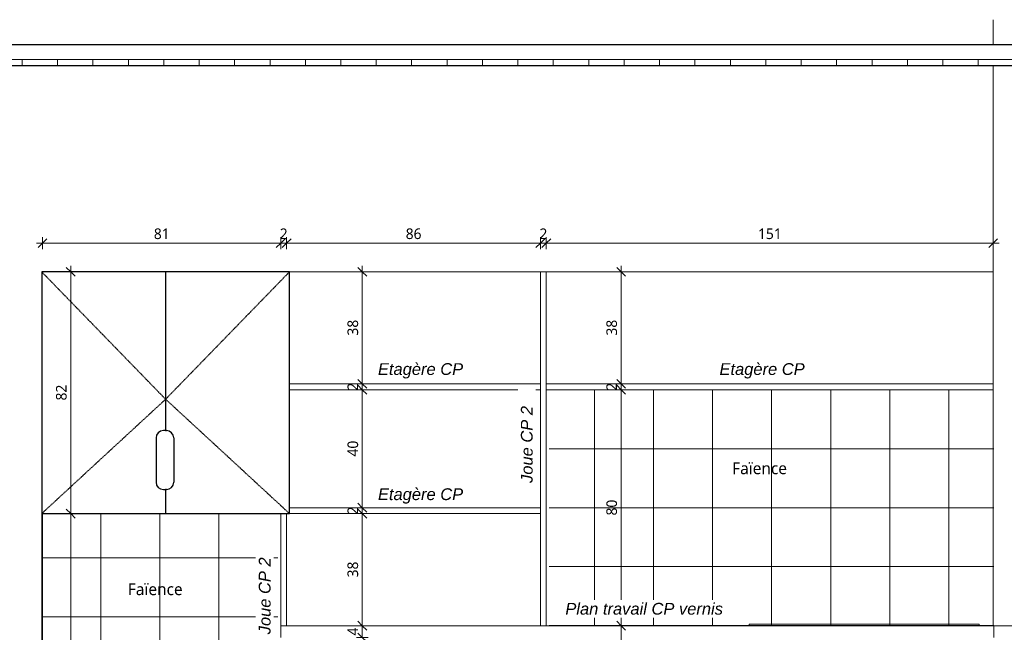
# Model space of a CAD drawing. Header units: millimetres. Extents: x -12058 to 27822, y -31696 to 12129.
# Tile 5 of 11: x -7954 to -4617, y 878 to 2955. Entities that reach past the tile are written whole.
import ezdxf

# ---------------------------------------------------------------- set-up
doc = ezdxf.new("R2010")
doc.units = ezdxf.units.MM
doc.linetypes.add('Caché', pattern=[3, 2, -1])
for name, color, linetype, lineweight in [('A-ANNO-DIMS', 211, 'Continuous', 9), ('A-ANNO-DIMS-20', 211, 'Continuous', 9), ('A-ANNO-IDEN', 131, 'Continuous', 9), ('A-CLNG', 13, 'Continuous', 13), ('A-CLNG-PATT', 13, 'Continuous', 13), ('A-DETL', 90, 'Continuous', 70), ('A-DETL-GENF', 92, 'Continuous', 13), ('A-FLOR', 192, 'Continuous', 13), ('G-ANNO-TEXT', 231, 'Continuous', 9), ('I-WALL', 2, 'Continuous', 13), ('P-SANR-FIXT', 6, 'Continuous', 13)]:
    doc.layers.add(name, color=color, linetype=linetype, lineweight=lineweight)
doc.styles.add('Arial_I', font='ariali.ttf', dxfattribs={"height": 40})
doc.styles.add('Trebuchet MS_1', font='trebuc.ttf', dxfattribs={"height": 36})
doc.styles.add('Trebuchet MS_3', font='trebuc.ttf', dxfattribs={"height": 40})
doc.dimstyles.new('Cotes100e_Intérieur', dxfattribs={"dimscale": 304.8, "dimtxt": 37.114233, "dimasz": 0.098425, "dimexe": 0.065617, "dimexo": 0.0625, "dimgap": 0.013123, "dimtad": 1, "dimdec": 0, "dimlfac": 0.1, "dimzin": 0, "dimdsep": 46, "dimtxsty": 'Trebuchet MS_1', "dimblk1": 'OBLIQUE', "dimblk2": 'OBLIQUE', "dimsah": 1, "dimcen": 0.09, "dimdle": 0.065617, "dimazin": 0, "dimtfac": 1, "dimtdec": 4, "dimtix": 1, "dimtmove": 0, "dimatfit": 3, "dimfxl": 0.065617, "dimfxlon": 1, "dimtvp": 1, "dimtolj": 1, "dimtzin": 0, "dimarcsym": 2})

# ---------------------------------------------------------------- blocks, each defined once
blk = doc.blocks.new('evier 1 cuve - 780 x 480 mm-7646113-COUPE D-01')
at = {"layer": 'P-SANR-FIXT', "color": 30}
for p, q in [((-5482.2, 905), (-4702.2, 905)), ((-5482.2, 905), (-5482.2, 900)), ((-4702.2, 900), (-4702.2, 905))]:
    blk.add_line(p, q, dxfattribs=at)
blk = doc.blocks.new('DIMBLOCK1-COUPE D-01')
at = {"layer": 'A-ANNO-DIMS-20'}
for p, q in [((-6793, 2100), (-6808, 2115)), ((-6793, 2120), (-6793, 1720)), ((-6793, 2100), (-6813, 2100)), ((-6793, 2100), (-6778, 2085)), ((-6793, 2100), (-6773, 2100)), ((-6793, 1720), (-6813, 1720)), ((-6793, 1720), (-6808, 1735)), ((-6793, 1720), (-6778, 1705)), ((-6793, 1720), (-6773, 1720))]:
    blk.add_line(p, q, dxfattribs=at)
at = {"layer": 'A-ANNO-DIMS-20', "color": 0, "insert": (-6843.1, 1883.6), "char_height": 36, "width": 63.409, "attachment_point": 1, "rotation": 90, "line_spacing_factor": 1.048425, "style": 'Trebuchet MS_1'}
blk.add_mtext('38', dxfattribs=at)
blk = doc.blocks.new('_Oblique')
at = {"color": 0, "linetype": 'ByBlock', "lineweight": -2}
blk.add_line((-0.5, -0.5), (0.5, 0.5), dxfattribs=at)
blk = doc.blocks.new('DIMBLOCK2-COUPE D-01')
at = {"layer": 'A-ANNO-DIMS-20'}
for p, q in [((-6793, 1720), (-6813, 1720)), ((-6793, 1720), (-6808, 1735)), ((-6793, 1700), (-6808, 1715)), ((-6793, 1720), (-6793, 1700)), ((-6793, 1720), (-6778, 1705)), ((-6793, 1720), (-6773, 1720)), ((-6793, 1700), (-6813, 1700)), ((-6793, 1700), (-6778, 1685)), ((-6793, 1700), (-6773, 1700))]:
    blk.add_line(p, q, dxfattribs=at)
at = {"layer": 'A-ANNO-DIMS-20', "color": 0, "insert": (-6843.1, 1696.8), "char_height": 36, "width": 31.704, "attachment_point": 1, "rotation": 90, "line_spacing_factor": 1.048425, "style": 'Trebuchet MS_1'}
blk.add_mtext('2', dxfattribs=at)
blk = doc.blocks.new('DIMBLOCK3-COUPE D-01')
at = {"layer": 'A-ANNO-DIMS-20'}
for p, q in [((-6793, 1700), (-6808, 1715)), ((-6793, 1700), (-6813, 1700)), ((-6793, 1700), (-6793, 1300)), ((-6793, 1700), (-6778, 1685)), ((-6793, 1700), (-6773, 1700)), ((-6793, 1300), (-6808, 1315)), ((-6793, 1300), (-6813, 1300)), ((-6793, 1300), (-6778, 1285)), ((-6793, 1300), (-6773, 1300))]:
    blk.add_line(p, q, dxfattribs=at)
at = {"layer": 'A-ANNO-DIMS-20', "color": 0, "insert": (-6843.1, 1473.6), "char_height": 36, "width": 63.409, "attachment_point": 1, "rotation": 90, "line_spacing_factor": 1.048425, "style": 'Trebuchet MS_1'}
blk.add_mtext('40', dxfattribs=at)
blk = doc.blocks.new('DIMBLOCK4-COUPE D-01')
at = {"layer": 'A-ANNO-DIMS-20'}
for p, q in [((-6793, 1300), (-6808, 1315)), ((-6793, 1300), (-6813, 1300)), ((-6793, 1280), (-6813, 1280)), ((-6793, 1280), (-6808, 1295)), ((-6793, 1300), (-6793, 1280)), ((-6793, 1300), (-6778, 1285)), ((-6793, 1300), (-6773, 1300)), ((-6793, 1280), (-6778, 1265)), ((-6793, 1280), (-6773, 1280))]:
    blk.add_line(p, q, dxfattribs=at)
at = {"layer": 'A-ANNO-DIMS-20', "color": 0, "insert": (-6843.1, 1276.8), "char_height": 36, "width": 31.704, "attachment_point": 1, "rotation": 90, "line_spacing_factor": 1.048425, "style": 'Trebuchet MS_1'}
blk.add_mtext('2', dxfattribs=at)
blk = doc.blocks.new('DIMBLOCK5-COUPE D-01')
at = {"layer": 'A-ANNO-DIMS-20'}
for p, q in [((-6793, 1280), (-6813, 1280)), ((-6793, 1280), (-6808, 1295)), ((-6793, 1280), (-6793, 900)), ((-6793, 1280), (-6778, 1265)), ((-6793, 1280), (-6773, 1280)), ((-6793, 900), (-6808, 915)), ((-6793, 900), (-6813, 900)), ((-6793, 900), (-6778, 885)), ((-6793, 900), (-6773, 900))]:
    blk.add_line(p, q, dxfattribs=at)
at = {"layer": 'A-ANNO-DIMS-20', "color": 0, "insert": (-6843.1, 1063.6), "char_height": 36, "width": 63.409, "attachment_point": 1, "rotation": 90, "line_spacing_factor": 1.048425, "style": 'Trebuchet MS_1'}
blk.add_mtext('38', dxfattribs=at)
blk = doc.blocks.new('DIMBLOCK6-COUPE D-01')
at = {"layer": 'A-ANNO-DIMS-20'}
for p, q in [((-6793, 900), (-6808, 915)), ((-6793, 900), (-6813, 900)), ((-6793, 860), (-6808, 875)), ((-6793, 900), (-6793, 860)), ((-6793, 900), (-6778, 885)), ((-6793, 900), (-6773, 900)), ((-6793, 860), (-6813, 860)), ((-6793, 860), (-6778, 845)), ((-6793, 860), (-6773, 860))]:
    blk.add_line(p, q, dxfattribs=at)
at = {"layer": 'A-ANNO-DIMS-20', "color": 0, "insert": (-6843.1, 866.8), "char_height": 36, "width": 31.704, "attachment_point": 1, "rotation": 90, "line_spacing_factor": 1.048425, "style": 'Trebuchet MS_1'}
blk.add_mtext('4', dxfattribs=at)
blk = doc.blocks.new('DIMBLOCK9-COUPE D-01')
at = {"layer": 'A-ANNO-DIMS-20'}
for p, q in [((-5915.8, 1700), (-5930.8, 1715)), ((-5915.8, 1700), (-5935.8, 1700)), ((-5915.8, 880), (-5915.8, 1700)), ((-5915.8, 1700), (-5900.8, 1685)), ((-5915.8, 1700), (-5895.8, 1700)), ((-5915.8, 900), (-5930.8, 915)), ((-5915.8, 900), (-5935.8, 900)), ((-5915.8, 900), (-5900.8, 885)), ((-5915.8, 900), (-5895.8, 900))]:
    blk.add_line(p, q, dxfattribs=at)
at = {"layer": 'A-ANNO-DIMS-20', "color": 0, "insert": (-5965.8, 1273.6), "char_height": 36, "width": 63.409, "attachment_point": 1, "rotation": 90, "line_spacing_factor": 1.048425, "style": 'Trebuchet MS_1'}
blk.add_mtext('80', dxfattribs=at)
blk = doc.blocks.new('DIMBLOCK10-COUPE D-01')
at = {"layer": 'A-ANNO-DIMS-20'}
for p, q in [((-5915.8, 1720), (-5935.8, 1720)), ((-5915.8, 1720), (-5930.8, 1735)), ((-5915.8, 1700), (-5930.8, 1715)), ((-5915.8, 1700), (-5915.8, 1720)), ((-5915.8, 1720), (-5900.8, 1705)), ((-5915.8, 1720), (-5895.8, 1720)), ((-5915.8, 1700), (-5935.8, 1700)), ((-5915.8, 1700), (-5900.8, 1685)), ((-5915.8, 1700), (-5895.8, 1700))]:
    blk.add_line(p, q, dxfattribs=at)
at = {"layer": 'A-ANNO-DIMS-20', "color": 0, "insert": (-5965.8, 1696.8), "char_height": 36, "width": 31.704, "attachment_point": 1, "rotation": 90, "line_spacing_factor": 1.048425, "style": 'Trebuchet MS_1'}
blk.add_mtext('2', dxfattribs=at)
blk = doc.blocks.new('DIMBLOCK11-COUPE D-01')
at = {"layer": 'A-ANNO-DIMS-20'}
for p, q in [((-5915.8, 2100), (-5930.8, 2115)), ((-5915.8, 1720), (-5915.8, 2120)), ((-5915.8, 2100), (-5935.8, 2100)), ((-5915.8, 2100), (-5900.8, 2085)), ((-5915.8, 2100), (-5895.8, 2100)), ((-5915.8, 1720), (-5935.8, 1720)), ((-5915.8, 1720), (-5930.8, 1735)), ((-5915.8, 1720), (-5900.8, 1705)), ((-5915.8, 1720), (-5895.8, 1720))]:
    blk.add_line(p, q, dxfattribs=at)
at = {"layer": 'A-ANNO-DIMS-20', "color": 0, "insert": (-5965.8, 1883.6), "char_height": 36, "width": 63.409, "attachment_point": 1, "rotation": 90, "line_spacing_factor": 1.048425, "style": 'Trebuchet MS_1'}
blk.add_mtext('38', dxfattribs=at)
blk = doc.blocks.new('DIMBLOCK12-COUPE D-01')
at = {"layer": 'A-ANNO-DIMS-20'}
for p, q in [((-7876.4, 2196.9), (-7876.4, 2216.9)), ((-7876.4, 2196.9), (-7861.4, 2211.9)), ((-7069.4, 2196.9), (-7069.4, 2216.9)), ((-7069.4, 2196.9), (-7054.4, 2211.9)), ((-7896.4, 2196.9), (-7069.4, 2196.9)), ((-7876.4, 2196.9), (-7891.4, 2181.9)), ((-7876.4, 2196.9), (-7876.4, 2176.9)), ((-7069.4, 2196.9), (-7084.4, 2181.9)), ((-7069.4, 2196.9), (-7069.4, 2176.9))]:
    blk.add_line(p, q, dxfattribs=at)
at = {"layer": 'A-ANNO-DIMS-20', "color": 0, "insert": (-7499.3, 2246.9), "char_height": 36, "width": 63.409, "attachment_point": 1, "line_spacing_factor": 1.048425, "style": 'Trebuchet MS_1'}
blk.add_mtext('81', dxfattribs=at)
blk = doc.blocks.new('DIMBLOCK13-COUPE D-01')
at = {"layer": 'A-ANNO-DIMS-20'}
for p, q in [((-7069.4, 2196.9), (-7069.4, 2216.9)), ((-7069.4, 2196.9), (-7054.4, 2211.9)), ((-7049.4, 2196.9), (-7049.4, 2216.9)), ((-7049.4, 2196.9), (-7034.4, 2211.9)), ((-7069.4, 2196.9), (-7084.4, 2181.9)), ((-7069.4, 2196.9), (-7049.4, 2196.9)), ((-7069.4, 2196.9), (-7069.4, 2176.9)), ((-7049.4, 2196.9), (-7064.4, 2181.9)), ((-7049.4, 2196.9), (-7049.4, 2176.9))]:
    blk.add_line(p, q, dxfattribs=at)
at = {"layer": 'A-ANNO-DIMS-20', "color": 0, "insert": (-7072.6, 2246.9), "char_height": 36, "width": 31.704, "attachment_point": 1, "line_spacing_factor": 1.048425, "style": 'Trebuchet MS_1'}
blk.add_mtext('2', dxfattribs=at)
blk = doc.blocks.new('DIMBLOCK14-COUPE D-01')
at = {"layer": 'A-ANNO-DIMS-20'}
for p, q in [((-7049.4, 2196.9), (-7049.4, 2216.9)), ((-7049.4, 2196.9), (-7034.4, 2211.9)), ((-6189.4, 2196.9), (-6189.4, 2216.9)), ((-6189.4, 2196.9), (-6174.4, 2211.9)), ((-7049.4, 2196.9), (-7064.4, 2181.9)), ((-7049.4, 2196.9), (-6189.4, 2196.9)), ((-7049.4, 2196.9), (-7049.4, 2176.9)), ((-6189.4, 2196.9), (-6204.4, 2181.9)), ((-6189.4, 2196.9), (-6189.4, 2176.9))]:
    blk.add_line(p, q, dxfattribs=at)
at = {"layer": 'A-ANNO-DIMS-20', "color": 0, "insert": (-6645.8, 2246.9), "char_height": 36, "width": 63.409, "attachment_point": 1, "line_spacing_factor": 1.048425, "style": 'Trebuchet MS_1'}
blk.add_mtext('86', dxfattribs=at)
blk = doc.blocks.new('DIMBLOCK15-COUPE D-01')
at = {"layer": 'A-ANNO-DIMS-20'}
for p, q in [((-6189.4, 2196.9), (-6189.4, 2216.9)), ((-6189.4, 2196.9), (-6174.4, 2211.9)), ((-6169.4, 2196.9), (-6169.4, 2216.9)), ((-6169.4, 2196.9), (-6154.4, 2211.9)), ((-6189.4, 2196.9), (-6204.4, 2181.9)), ((-6189.4, 2196.9), (-6169.4, 2196.9)), ((-6189.4, 2196.9), (-6189.4, 2176.9)), ((-6169.4, 2196.9), (-6184.4, 2181.9)), ((-6169.4, 2196.9), (-6169.4, 2176.9))]:
    blk.add_line(p, q, dxfattribs=at)
at = {"layer": 'A-ANNO-DIMS-20', "color": 0, "insert": (-6192.6, 2246.9), "char_height": 36, "width": 31.704, "attachment_point": 1, "line_spacing_factor": 1.048425, "style": 'Trebuchet MS_1'}
blk.add_mtext('2', dxfattribs=at)
blk = doc.blocks.new('DIMBLOCK16-COUPE D-01')
at = {"layer": 'A-ANNO-DIMS-20'}
for p, q in [((-6169.4, 2196.9), (-6169.4, 2216.9)), ((-6169.4, 2196.9), (-6154.4, 2211.9)), ((-4655.2, 2196.9), (-4655.2, 2216.9)), ((-4655.2, 2196.9), (-4640.2, 2211.9)), ((-6169.4, 2196.9), (-6184.4, 2181.9)), ((-6169.4, 2196.9), (-4635.2, 2196.9)), ((-6169.4, 2196.9), (-6169.4, 2176.9)), ((-4655.2, 2196.9), (-4670.2, 2181.9)), ((-4655.2, 2196.9), (-4655.2, 2176.9))]:
    blk.add_line(p, q, dxfattribs=at)
at = {"layer": 'A-ANNO-DIMS-20', "color": 0, "insert": (-5451.9, 2246.9), "char_height": 36, "width": 95.113, "attachment_point": 1, "line_spacing_factor": 1.048425, "style": 'Trebuchet MS_1'}
blk.add_mtext('151', dxfattribs=at)
blk = doc.blocks.new('DIMBLOCK29-COUPE D-01')
at = {"layer": 'A-ANNO-DIMS-20'}
for p, q in [((-5915.8, 900), (-5930.8, 915)), ((-5915.8, 920), (-5915.8, -20)), ((-5915.8, 900), (-5935.8, 900)), ((-5915.8, 900), (-5900.8, 885)), ((-5915.8, 900), (-5895.8, 900)), ((-5915.8, 0), (-5935.8, 0)), ((-5915.8, 0), (-5930.8, 15)), ((-5915.8, 0), (-5900.8, -15)), ((-5915.8, 0), (-5895.8, 0))]:
    blk.add_line(p, q, dxfattribs=at)
at = {"layer": 'A-ANNO-DIMS-20', "color": 0, "insert": (-5965.8, 423.6), "char_height": 36, "width": 63.409, "attachment_point": 1, "rotation": 90, "line_spacing_factor": 1.048425, "style": 'Trebuchet MS_1'}
blk.add_mtext('90', dxfattribs=at)
blk = doc.blocks.new('DIMBLOCK30-COUPE D-01')
at = {"layer": 'A-ANNO-DIMS-20'}
for p, q in [((-7780.9, 2100), (-7795.9, 2115)), ((-7780.9, 2120), (-7780.9, 1280)), ((-7780.9, 2100), (-7800.9, 2100)), ((-7780.9, 2100), (-7765.9, 2085)), ((-7780.9, 2100), (-7760.9, 2100)), ((-7780.9, 1280), (-7800.9, 1280)), ((-7780.9, 1280), (-7795.9, 1295)), ((-7780.9, 1280), (-7765.9, 1265)), ((-7780.9, 1280), (-7760.9, 1280))]:
    blk.add_line(p, q, dxfattribs=at)
at = {"layer": 'A-ANNO-DIMS-20', "color": 0, "insert": (-7830.9, 1663.6), "char_height": 36, "width": 63.409, "attachment_point": 1, "rotation": 90, "line_spacing_factor": 1.048425, "style": 'Trebuchet MS_1'}
blk.add_mtext('82', dxfattribs=at)
blk = doc.blocks.new('DIMBLOCK31-COUPE D-01')
at = {"layer": 'A-ANNO-DIMS-20'}
for p, q in [((-7780.9, 1280), (-7800.9, 1280)), ((-7780.9, 1280), (-7795.9, 1295)), ((-7780.9, 1280), (-7780.9, -20)), ((-7780.9, 1280), (-7765.9, 1265)), ((-7780.9, 1280), (-7760.9, 1280)), ((-7780.9, 0), (-7800.9, 0)), ((-7780.9, 0), (-7795.9, 15)), ((-7780.9, 0), (-7765.9, -15)), ((-7780.9, 0), (-7760.9, 0))]:
    blk.add_line(p, q, dxfattribs=at)
at = {"layer": 'A-ANNO-DIMS-20', "color": 0, "insert": (-7830.9, 600.4), "char_height": 36, "width": 95.113, "attachment_point": 1, "rotation": 90, "line_spacing_factor": 1.048425, "style": 'Trebuchet MS_1'}
blk.add_mtext('128', dxfattribs=at)

msp = doc.modelspace()

# ---------------------------------------------------------------- hatches: boundary and pattern name
at = {"layer": 'A-CLNG-PATT'}
h = msp.add_hatch(dxfattribs=at)
h.set_pattern_fill('FP_12', color=30, style=0, pattern_type=2)
h.set_pattern_definition([(90, (-6865.66, -75152.24), (-120, 7e-15), [])])
h.paths.add_polyline_path([(-2076.7, 2800), (-2060.5, 2800), (-2060.5, 2820), (-11463, 2820), (-11463, 2800), (-2398.7, 2800)])
at = {"layer": 'A-DETL-GENF'}
h = msp.add_hatch(dxfattribs=at)
h.set_pattern_fill('FP_14', color=8, style=0, pattern_type=2)
h.set_pattern_definition([(0, (-6805.75, -75100), (0, 200), []), (90, (-6805.75, -75100), (-200, 1e-14), [])])
h.paths.add_polyline_path([(-4873.8, 900), (-4652.2, 900), (-4652.2, 1700), (-6159.4, 1700), (-6159.4, 900), (-4893.9, 900)])
h = msp.add_hatch(dxfattribs=at)
h.set_pattern_fill('FP_13', color=8, style=0, pattern_type=2)
h.set_pattern_definition([(0, (-6879.38, -75070), (0, 200), []), (90, (-6879.38, -75070), (-200, 1e-14), [])])
h.paths.add_polyline_path([(-7127.6, 0), (-7079.4, 0), (-7079.4, 1280), (-7879.4, 1280), (-7879.4, 0), (-7147.7, 0)])

# ---------------------------------------------------------------- linework, layer by layer
at = {"layer": 'A-CLNG', "color": 20, "lineweight": 25}
for p, q in [((-2060.5, 2870), (-11463, 2870)), ((-11463, 2800), (-2060.5, 2800))]:
    msp.add_line(p, q, dxfattribs=at)
at = {"layer": 'A-CLNG', "color": 30}
msp.add_line((-2060.5, 2820), (-11463, 2820), dxfattribs=at)
at = {"layer": 'A-DETL', "lineweight": 25}
for p, q in [((-7039.4, 2100), (-7879.4, 2100)), ((-7879.4, 2100), (-7879.4, 1280)), ((-7459.4, 2100), (-7459.4, 1561.6)), ((-7039.4, 1280), (-7039.4, 2100)), ((-7491.9, 1536.6), (-7491.9, 1386.6)), ((-7459.4, 1561.6), (-7466.9, 1561.6)), ((-7459.4, 1561.6), (-7456.9, 1561.6)), ((-7431.9, 1536.6), (-7431.9, 1386.6)), ((-7466.9, 1361.6), (-7459.4, 1361.6)), ((-7459.4, 1362.1), (-7459.4, 1280)), ((-7456.9, 1361.6), (-7459.4, 1361.6)), ((-7879.4, 1280), (-7039.4, 1280))]:
    msp.add_line(p, q, dxfattribs=at)
at = {"layer": 'A-DETL', "linetype": 'Caché', "lineweight": 25}
for p in [(-7879.4, 2100), (-7039.4, 2100), (-7879.4, 1280), (-7039.4, 1280)]:
    msp.add_line(p, (-7459.4, 1667.8), dxfattribs=at)
at = {"layer": 'A-DETL', "lineweight": 25}
for centre, start, end in [((-7466.9, 1536.6), 90, 180), ((-7456.9, 1536.6), 0, 90), ((-7466.9, 1386.6), 180, 270), ((-7456.9, 1386.6), 270, 0)]:
    msp.add_arc(centre, 25, start, end, dxfattribs=at)
at = {"layer": 'A-FLOR', "color": 30}
for p, q in [((-7039.4, 1720), (-6189.4, 1720)), ((-6169.4, 1720), (-4655.2, 1720)), ((-6189.4, 1700), (-7039.4, 1700)), ((-4655.2, 1700), (-6169.4, 1700)), ((-7039.4, 1300), (-6189.4, 1300)), ((-6189.4, 1280), (-7039.4, 1280)), ((-7069.4, 900), (-7069.4, 860)), ((-7069.4, 900), (-2070.5, 900)), ((-4652.2, 900), (-4652.2, 860))]:
    msp.add_line(p, q, dxfattribs=at)
at = {"layer": 'I-WALL', "color": 30}
for p, q in [((-4655.2, 2870), (-4655.2, 2954.8)), ((-4655.2, 900), (-4655.2, 2800)), ((-7039.4, 2100), (-4655.2, 2100)), ((-6189.4, 900), (-6189.4, 2100)), ((-6169.4, 2100), (-6169.4, 900)), ((-7876.4, 0), (-7876.4, 1280)), ((-7069.4, 900), (-7069.4, 1280)), ((-7049.4, 1280), (-7049.4, 900))]:
    msp.add_line(p, q, dxfattribs=at)

# ---------------------------------------------------------------- block references
at = {"layer": 'P-SANR-FIXT', "color": 30}
msp.add_blockref('evier 1 cuve - 780 x 480 mm-7646113-COUPE D-01', (0, 0), dxfattribs=at)

# ---------------------------------------------------------------- texts
at = {"layer": 'A-ANNO-IDEN', "insert": (-6255.5, 1384), "char_height": 40, "width": 323.882, "attachment_point": 1, "rotation": 90, "style": 'Arial_I', "bg_fill": 3, "box_fill_scale": 1.25, "bg_fill_color": 256, "bg_fill_true_color": 13158600, "bg_fill_transparency": 0}
msp.add_mtext('Joue CP 2', dxfattribs=at)
at = {"layer": 'G-ANNO-TEXT', "color": 7, "char_height": 40, "width": 259.747, "attachment_point": 1, "style": 'Trebuchet MS_3'}
for insert in [(-5539.5, 1453.7), (-7587.4, 1043.6)]:
    msp.add_mtext('Faïence ', dxfattribs=dict(at, insert=insert))

# ---------------------------------------------------------------- dimensions: what is measured, and where the dimension line sits
at = {"layer": 'A-ANNO-DIMS'}
for base, p1, p2, override, picture, middle in [((-7069.4, 2196.9), (-7876.4, 2216.9), (-7069.4, 2176.9), {"dimpost": '<>', "dimfxl": 807.990718}, 'DIMBLOCK12-COUPE D-01', (-7472.9, 2219.2)), ((-7049.4, 2196.9), (-7069.4, 2176.9), (-7049.4, 2176.9), {"dimpost": '<>', "dimfxl": 20}, 'DIMBLOCK13-COUPE D-01', (-7059.4, 2218.9)), ((-6189.4, 2196.9), (-7049.4, 2176.9), (-6189.4, 2176.9), {"dimpost": '<>', "dimfxl": 860.024012}, 'DIMBLOCK14-COUPE D-01', (-6619.4, 2219.2)), ((-6169.4, 2196.9), (-6189.4, 2176.9), (-6169.4, 2176.9), {"dimpost": '<>', "dimfxl": 20}, 'DIMBLOCK15-COUPE D-01', (-6179.4, 2218.9)), ((-4655.2, 2196.9), (-6169.4, 2176.9), (-4655.2, 2216.9), {"dimpost": '<>', "dimfxl": 1514.72824}, 'DIMBLOCK16-COUPE D-01', (-5412.3, 2219.1))]:
    dim = msp.add_linear_dim(base=base, p1=p1, p2=p2, dimstyle='Cotes100e_Intérieur', override=override, dxfattribs=at)
    dim.commit()
    dim.dimension.update_dxf_attribs({"geometry": picture, "text_midpoint": middle})
for base, p1, p2, override, picture, middle in [((-7780.9, 1280), (-7760.9, 2100), (-7760.9, 1280), {"dimpost": '<>', "dimfxl": 820}, 'DIMBLOCK30-COUPE D-01', (-7803.2, 1690)), ((-6793, 1720), (-6773, 2100), (-6773, 1720), {"dimpost": '<>', "dimfxl": 380}, 'DIMBLOCK1-COUPE D-01', (-6815.4, 1910)), ((-5915.8, 2100), (-5935.8, 1720), (-5935.8, 2100), {"dimpost": '<>', "dimfxl": 380}, 'DIMBLOCK11-COUPE D-01', (-5938.1, 1910)), ((-6793, 1700), (-6773, 1720), (-6773, 1700), {"dimpost": '<>', "dimfxl": 20}, 'DIMBLOCK2-COUPE D-01', (-6815.1, 1710)), ((-6793, 1300), (-6773, 1700), (-6773, 1300), {"dimpost": '<>', "dimfxl": 400}, 'DIMBLOCK3-COUPE D-01', (-6815.4, 1500)), ((-5915.8, 1720), (-5935.8, 1700), (-5935.8, 1720), {"dimpost": '<>', "dimfxl": 20}, 'DIMBLOCK10-COUPE D-01', (-5937.8, 1710)), ((-5915.8, 1700), (-5935.8, 900), (-5935.8, 1700), {"dimpost": '<>', "dimfxl": 800}, 'DIMBLOCK9-COUPE D-01', (-5938.1, 1300)), ((-6793, 1280), (-6773, 1300), (-6773, 1280), {"dimpost": '<>', "dimfxl": 20}, 'DIMBLOCK4-COUPE D-01', (-6815.1, 1290)), ((-7780.9, 0), (-7760.9, 1280), (-7760.9, 0), {"dimpost": '<>', "dimfxl": 1280}, 'DIMBLOCK31-COUPE D-01', (-7803.2, 640)), ((-6793, 900), (-6773, 1280), (-6773, 900), {"dimpost": '<>', "dimfxl": 380}, 'DIMBLOCK5-COUPE D-01', (-6815.4, 1090)), ((-6793, 860), (-6773, 900), (-6773, 860), {"dimpost": '<>', "dimfxl": 40}, 'DIMBLOCK6-COUPE D-01', (-6815, 880)), ((-5915.8, 0), (-5895.8, 900), (-5895.8, 0), {"dimpost": '<>', "dimfxl": 900}, 'DIMBLOCK29-COUPE D-01', (-5938.1, 450))]:
    dim = msp.add_linear_dim(base=base, p1=p1, p2=p2, angle=90, dimstyle='Cotes100e_Intérieur', override=override, dxfattribs=at)
    dim.commit()
    dim.dimension.update_dxf_attribs({"geometry": picture, "text_midpoint": middle})

# ---------------------------------------------------------------- next in the draw order: texts
at = {"layer": 'A-ANNO-IDEN', "char_height": 40, "attachment_point": 1, "style": 'Arial_I', "bg_fill": 3, "box_fill_scale": 1.25, "bg_fill_color": 256, "bg_fill_true_color": 13158600, "bg_fill_transparency": 0}
for s, insert, width in [('Etagère CP', (-6739.9, 1790.1), 357.553), ('Etagère CP', (-5582.5, 1790.1), 357.553), ('Etagère CP', (-6739.9, 1365.8), 357.553), ('Plan travail CP vernis', (-6104.8, 977.4), 665.401)]:
    msp.add_mtext(s, dxfattribs=dict(at, insert=insert, width=width))
at = {"layer": 'A-ANNO-IDEN', "insert": (-7143.7, 870.8), "char_height": 40, "width": 323.882, "attachment_point": 1, "rotation": 90, "style": 'Arial_I', "bg_fill": 3, "box_fill_scale": 1.25, "bg_fill_color": 256, "bg_fill_true_color": 13158600, "bg_fill_transparency": 0}
msp.add_mtext('Joue CP 2', dxfattribs=at)

doc.saveas('drawing.dxf')
